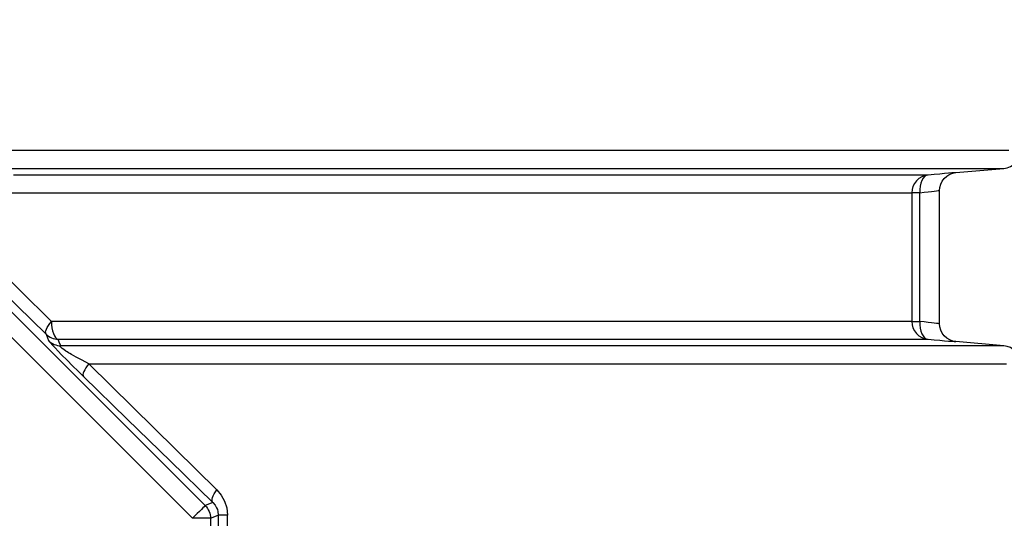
# Model space of a CAD drawing. Header units: millimetres. Extents: x 196 to 1773810, y -221320 to 153872.
# Tile 75 of 256: x 1115627 to 1116176, y -199015 to -198737. Entities that reach past the tile are written whole.
import ezdxf

# ---------------------------------------------------------------- set-up
doc = ezdxf.new("R2010")
doc.units = ezdxf.units.MM
doc.layers.get('Defpoints').update_dxf_attribs({"lineweight": 18})
for name, color, linetype, lineweight in [('00_Основной', 163, 'Continuous', 40), ('ТМ-размеры', 25, 'Continuous', 20), ('электрика', 1, 'Continuous', 140)]:
    doc.layers.add(name, color=color, linetype=linetype, lineweight=lineweight)
doc.styles.add('SFINKS', font='SFINKS.shx', dxfattribs={"width": 0.7, "oblique": 15})
doc.styles.add('Times New Roman', font='times.ttf')
doc.dimstyles.new('кира-50', dxfattribs={"dimtxt": 150, "dimasz": 40, "dimexe": 15, "dimexo": 0, "dimgap": 20, "dimtad": 1, "dimdec": 0, "dimrnd": 5, "dimdsep": 46, "dimtxsty": 'SFINKS', "dimblk1": 'OBLIQUE', "dimblk2": 'OBLIQUE', "dimsah": 1, "dimcen": 2.5, "dimclrd": 252, "dimclre": 252, "dimclrt": 252, "dimadec": 0, "dimazin": 0, "dimtfac": 1, "dimtdec": 0, "dimtofl": 0, "dimtmove": 0, "dimatfit": 3, "dimldrblk": 'OBLIQUE', "dimfxl": 15, "dimtfill": 1, "dimtolj": 1, "dimtzin": 0, "dimlwd": 20, "dimlwe": 20, "dimarcsym": 0})

# ---------------------------------------------------------------- blocks, each defined once
blk = doc.blocks.new('_Oblique')
at = {"color": 0, "linetype": 'ByBlock', "lineweight": -2}
blk.add_line((-0.5, -0.5), (0.5, 0.5), dxfattribs=at)
blk = doc.blocks.new('*D46')
at = {"layer": 'Defpoints', "color": 0, "linetype": 'ByBlock', "lineweight": 50, "transparency": 16777216}
for p in [(1115314.64, -194978.27), (1115314.64, -203390.23), (1116748.98, -203390.23)]:
    blk.add_point(p, dxfattribs=at)
at = {"layer": 'ТМ-размеры', "color": 252, "linetype": 'ByBlock', "lineweight": 20, "transparency": 16777216}
for p, q in [((1115314.64, -194978.27), (1116763.98, -194978.27)), ((1116748.98, -194978.27), (1116748.98, -203390.23)), ((1115314.64, -203390.23), (1116763.98, -203390.23))]:
    blk.add_line(p, q, dxfattribs=at)
at = {"layer": 'ТМ-размеры', "color": 252, "linetype": 'ByBlock', "lineweight": 20, "transparency": 16777216, "xscale": 40, "yscale": 40, "zscale": 40}
for p, rotation in [((1116748.98, -194978.27), 90), ((1116748.98, -203390.23), 270)]:
    blk.add_blockref('_Oblique', p, dxfattribs=dict(at, rotation=rotation))
at = {"layer": 'ТМ-размеры', "color": 252, "linetype": 'ByBlock', "transparency": 16777216, "insert": (1116653.98, -199184.25), "char_height": 150, "attachment_point": 5, "rotation": 90, "style": 'SFINKS', "bg_fill": 3, "box_fill_scale": 1.1, "bg_fill_color": 256, "bg_fill_true_color": 13158600, "bg_fill_transparency": 0}
blk.add_mtext('\\A1;8410', dxfattribs=at)

msp = doc.modelspace()

# ---------------------------------------------------------------- linework, layer by layer
at = {"layer": '00_Основной', "color": 252, "lineweight": 25, "ltscale": 10}
for p, q in [((1115491.08, -198768.27, 0.2), (1115730.63, -199007.8, 0.2)), ((1115723.56, -199014.87, 0.2), (1115484.02, -198775.33, 0.2)), ((1116148.77, -198822.14, 0.2), (1116175.51, -198819.8, 0.2)), ((1116124.13, -198833.42, 0.2), (1116124.13, -198905.09, 0.2)), ((1116128.56, -198905.09, 0.2), (1116128.56, -198833.42, 0.2)), ((1116139.64, -198906.46, 0.2), (1116139.64, -198832.05, 0.2)), ((1116175.51, -198918.7, 0.2), (1116148.77, -198916.36, 0.2)), ((1115734.86, -199006.05, 0.2), (1115730.63, -199007.8, 0.2)), ((1115733.55, -199014.87, 0.2), (1115737.91, -199013.07, 0.2)), ((1115733.55, -199014.87, 0.2), (1115733.55, -199261.35, 0.2)), ((1115737.91, -199013.07, 0.2), (1115737.91, -199019.84, 0.2)), ((1115742.98, -199019.84, 0.2), (1115742.98, -199013.07, 0.2))]:
    msp.add_line(p, q, dxfattribs=at)
at = {"layer": '00_Основной', "color": 252, "lineweight": 25, "ltscale": 10, "elevation": 0.2}
for points in [[(1116178.28, -198809.84), (1116175.23, -198809.84), (1116171.59, -198809.84), (1116167.35, -198809.84), (1116162.53, -198809.84), (1116157.12, -198809.84), (1116151.14, -198809.84), (1116144.58, -198809.84), (1116137.45, -198809.84), (1116129.76, -198809.84), (1116121.51, -198809.84), (1116112.69, -198809.84), (1116103.33, -198809.84), (1116093.42, -198809.84), (1116082.98, -198809.84), (1116072.02, -198809.84), (1116060.53, -198809.84), (1116048.54, -198809.84), (1116036.02, -198809.84), (1116023.02, -198809.84), (1116009.54, -198809.84), (1115995.56, -198809.84), (1115981.13, -198809.84), (1115966.23, -198809.84), (1115950.89, -198809.84), (1115935.11, -198809.84), (1115918.9, -198809.84), (1115902.28, -198809.84), (1115885.24, -198809.84), (1115867.83, -198809.84), (1115850.02, -198809.84), (1115831.86, -198809.84), (1115813.33, -198809.84), (1115794.47, -198809.84), (1115775.26, -198809.84), (1115755.75, -198809.84), (1115735.94, -198809.84), (1115715.83, -198809.84), (1115695.44, -198809.84), (1115674.79, -198809.84), (1115653.91, -198809.84), (1115632.77, -198809.84), (1115611.43, -198809.84)], [(1116175.51, -198819.8), (1116177.33, -198819.48), (1116179.06, -198818.81), (1116180.65, -198817.84), (1116182.02, -198816.6), (1116183.13, -198815.12), (1116183.96, -198813.46), (1116184.47, -198811.69), (1116184.64, -198809.84)], [(1115612.48, -198819.8), (1115633.52, -198819.8), (1115654.34, -198819.8), (1115674.93, -198819.8), (1115695.28, -198819.8), (1115715.36, -198819.8), (1115735.17, -198819.8), (1115754.69, -198819.8), (1115773.91, -198819.8), (1115792.82, -198819.8), (1115811.39, -198819.8), (1115829.62, -198819.8), (1115847.51, -198819.8), (1115865.02, -198819.8), (1115882.17, -198819.8), (1115898.92, -198819.8), (1115915.27, -198819.8), (1115931.2, -198819.8), (1115946.73, -198819.8), (1115961.81, -198819.8), (1115976.44, -198819.8), (1115990.62, -198819.8), (1116004.36, -198819.8), (1116017.61, -198819.8), (1116030.38, -198819.8), (1116042.65, -198819.8), (1116054.42, -198819.8), (1116065.7, -198819.8), (1116076.45, -198819.8), (1116086.7, -198819.8), (1116096.39, -198819.8), (1116105.56, -198819.8), (1116114.2, -198819.8), (1116122.27, -198819.8), (1116129.8, -198819.8), (1116136.76, -198819.8), (1116143.17, -198819.8), (1116149.01, -198819.8), (1116154.27, -198819.8), (1116158.96, -198819.8), (1116163.06, -198819.8), (1116166.59, -198819.8), (1116169.54, -198819.8), (1116171.9, -198819.8), (1116173.66, -198819.8), (1116174.85, -198819.8), (1116175.44, -198819.8), (1116175.51, -198819.8)], [(1116148.77, -198822.14), (1116148.77, -198822.14), (1116148.5, -198822.17), (1116147.72, -198822.23), (1116146.43, -198822.34), (1116144.64, -198822.5), (1116142.4, -198822.68), (1116139.74, -198822.9), (1116136.66, -198823.16), (1116133.25, -198823.46)], [(1116139.64, -198832.1), (1116139.8, -198830.37), (1116140.28, -198828.61), (1116141.11, -198826.9), (1116142.26, -198825.35), (1116143.7, -198824.05), (1116145.34, -198823.08), (1116147.06, -198822.44), (1116148.77, -198822.14)], [(1116133.25, -198823.46), (1116132.47, -198823.46), (1116131.33, -198823.46), (1116129.83, -198823.46), (1116127.98, -198823.46), (1116125.77, -198823.46), (1116123.21, -198823.46), (1116120.29, -198823.46), (1116117.03, -198823.46), (1116113.42, -198823.46), (1116109.46, -198823.46), (1116105.15, -198823.46), (1116100.5, -198823.46), (1116095.5, -198823.46), (1116090.16, -198823.46), (1116084.49, -198823.46), (1116078.48, -198823.46), (1116072.13, -198823.46), (1116065.46, -198823.46), (1116058.46, -198823.46), (1116051.14, -198823.46), (1116043.49, -198823.46), (1116035.53, -198823.46), (1116027.24, -198823.46), (1116018.66, -198823.46), (1116009.76, -198823.46), (1116000.56, -198823.46), (1115991.06, -198823.46), (1115981.27, -198823.46), (1115971.2, -198823.46), (1115960.82, -198823.46), (1115950.17, -198823.46), (1115939.25, -198823.46), (1115928.04, -198823.46), (1115916.57, -198823.46), (1115904.84, -198823.46), (1115892.86, -198823.46), (1115880.62, -198823.46), (1115868.13, -198823.46), (1115855.41, -198823.46), (1115842.44, -198823.46), (1115829.25, -198823.46), (1115815.83, -198823.46), (1115802.2, -198823.46), (1115788.34, -198823.46), (1115774.29, -198823.46), (1115760.04, -198823.46), (1115745.59, -198823.46), (1115730.95, -198823.46), (1115716.14, -198823.46), (1115701.14, -198823.46), (1115685.98, -198823.46), (1115670.66, -198823.46), (1115655.18, -198823.46), (1115639.54, -198823.46), (1115623.78, -198823.46)], [(1116133.25, -198823.46), (1116131.43, -198823.78), (1116129.7, -198824.44), (1116128.12, -198825.42), (1116126.76, -198826.66), (1116125.64, -198828.14), (1116124.81, -198829.79), (1116124.3, -198831.57), (1116124.13, -198833.42)], [(1116133.25, -198823.46), (1116132.23, -198823.72), (1116131.27, -198824.36), (1116130.41, -198825.3), (1116129.69, -198826.55), (1116129.13, -198828.04), (1116128.73, -198829.72), (1116128.55, -198831.53), (1116128.56, -198833.42)], [(1115644.98, -198905.09), (1115627.34, -198887.62), (1115609.22, -198869.64), (1115591.25, -198851.79), (1115572.78, -198833.42)], [(1115620.34, -198833.42), (1115635.93, -198833.42), (1115651.38, -198833.42), (1115666.69, -198833.42), (1115681.85, -198833.42), (1115696.83, -198833.42), (1115711.66, -198833.42), (1115726.31, -198833.42), (1115740.79, -198833.42), (1115755.07, -198833.42), (1115769.17, -198833.42), (1115783.06, -198833.42), (1115796.77, -198833.42), (1115810.24, -198833.42), (1115823.52, -198833.42), (1115836.56, -198833.42), (1115849.37, -198833.42), (1115861.96, -198833.42), (1115874.31, -198833.42), (1115886.42, -198833.42), (1115898.27, -198833.42), (1115909.87, -198833.42), (1115921.21, -198833.42), (1115932.28, -198833.42), (1115943.08, -198833.42), (1115953.63, -198833.42), (1115963.87, -198833.42), (1115973.85, -198833.42), (1115983.53, -198833.42), (1115992.92, -198833.42), (1116002.01, -198833.42), (1116010.82, -198833.42), (1116019.3, -198833.42), (1116027.48, -198833.42), (1116035.37, -198833.42), (1116042.92, -198833.42), (1116050.18, -198833.42), (1116057.09, -198833.42), (1116063.69, -198833.42), (1116069.96, -198833.42), (1116075.91, -198833.42), (1116081.52, -198833.42), (1116086.79, -198833.42), (1116091.73, -198833.42), (1116096.33, -198833.42), (1116100.59, -198833.42), (1116104.52, -198833.42), (1116108.09, -198833.42), (1116111.32, -198833.42), (1116114.2, -198833.42), (1116116.74, -198833.42), (1116118.91, -198833.42), (1116120.74, -198833.42), (1116122.23, -198833.42), (1116123.36, -198833.42), (1116124.13, -198833.42)], [(1116128.56, -198833.42), (1116127.62, -198833.42), (1116126.77, -198833.42), (1116126.02, -198833.42), (1116125.39, -198833.42), (1116124.88, -198833.42), (1116124.5, -198833.42), (1116124.24, -198833.42), (1116124.13, -198833.42)], [(1116128.56, -198833.42), (1116131.1, -198833.11), (1116133.3, -198832.85), (1116135.16, -198832.63), (1116136.69, -198832.46), (1116137.98, -198832.3), (1116138.9, -198832.19), (1116139.46, -198832.12), (1116139.64, -198832.1), (1116139.64, -198832.1)], [(1115568.9, -198840.49), (1115593.55, -198864.72), (1115617.92, -198888.61), (1115641.98, -198912.16)], [(1115641.98, -198912.16), (1115641.77, -198911.71), (1115641.73, -198911.08), (1115641.87, -198910.32), (1115642.2, -198909.44), (1115642.68, -198908.45), (1115643.31, -198907.38), (1115644.07, -198906.24), (1115644.98, -198905.09)], [(1116124.13, -198905.09), (1116123.36, -198905.09), (1116122.21, -198905.09), (1116120.7, -198905.09), (1116118.85, -198905.09), (1116116.64, -198905.09), (1116114.07, -198905.09), (1116111.15, -198905.09), (1116107.88, -198905.09), (1116104.25, -198905.09), (1116100.27, -198905.09), (1116095.95, -198905.09), (1116091.28, -198905.09), (1116086.27, -198905.09), (1116080.92, -198905.09), (1116075.22, -198905.09), (1116069.2, -198905.09), (1116062.83, -198905.09), (1116056.13, -198905.09), (1116049.12, -198905.09), (1116041.76, -198905.09), (1116034.09, -198905.09), (1116026.1, -198905.09), (1116017.79, -198905.09), (1116009.18, -198905.09), (1116000.25, -198905.09), (1115991.04, -198905.09), (1115981.5, -198905.09), (1115971.68, -198905.09), (1115961.57, -198905.09), (1115951.17, -198905.09), (1115940.49, -198905.09), (1115929.52, -198905.09), (1115918.29, -198905.09), (1115906.8, -198905.09), (1115895.04, -198905.09), (1115883.03, -198905.09), (1115870.75, -198905.09), (1115858.24, -198905.09), (1115845.48, -198905.09), (1115832.5, -198905.09), (1115819.28, -198905.09), (1115805.83, -198905.09), (1115792.17, -198905.09), (1115778.3, -198905.09), (1115764.21, -198905.09), (1115749.95, -198905.09), (1115735.47, -198905.09), (1115720.82, -198905.09), (1115705.98, -198905.09), (1115690.98, -198905.09), (1115675.79, -198905.09), (1115660.46, -198905.09), (1115644.98, -198905.09)], [(1115644.98, -198905.09), (1115645.04, -198906.94), (1115645.24, -198908.72), (1115645.58, -198910.37), (1115646.05, -198911.85), (1115646.6, -198913.09), (1115647.25, -198914.06), (1115647.95, -198914.73), (1115648.7, -198915.05)], [(1116124.13, -198905.09), (1116124.3, -198906.94), (1116124.81, -198908.72), (1116125.64, -198910.37), (1116126.76, -198911.85), (1116128.12, -198913.09), (1116129.7, -198914.06), (1116131.43, -198914.73), (1116133.25, -198915.05)], [(1116124.13, -198905.09), (1116124.24, -198905.09), (1116124.5, -198905.09), (1116124.88, -198905.09), (1116125.39, -198905.09), (1116126.02, -198905.09), (1116126.77, -198905.09), (1116127.62, -198905.09), (1116128.56, -198905.09)], [(1116128.56, -198905.09), (1116128.55, -198906.98), (1116128.73, -198908.78), (1116129.13, -198910.48), (1116129.69, -198911.96), (1116130.41, -198913.2), (1116131.27, -198914.15), (1116132.23, -198914.78), (1116133.25, -198915.05)], [(1116139.64, -198906.4), (1116139.46, -198906.39), (1116138.9, -198906.32), (1116137.99, -198906.2), (1116136.69, -198906.06), (1116135.18, -198905.88), (1116133.32, -198905.65), (1116131.1, -198905.4), (1116128.56, -198905.09)], [(1116148.77, -198916.36), (1116147.06, -198916.07), (1116145.34, -198915.43), (1116143.7, -198914.46), (1116142.26, -198913.16), (1116141.11, -198911.61), (1116140.28, -198909.9), (1116139.8, -198908.14), (1116139.64, -198906.4)], [(1115641.98, -198912.16), (1115642.79, -198914.2), (1115643.42, -198915.81)], [(1115641.98, -198912.16), (1115642.68, -198912.78), (1115643.42, -198913.34), (1115644.23, -198913.84), (1115645.06, -198914.25), (1115645.93, -198914.57), (1115646.84, -198914.81), (1115647.76, -198914.98), (1115648.7, -198915.05)], [(1115643.42, -198915.81), (1115643.72, -198916.25), (1115644.42, -198917.1), (1115645.55, -198918.34), (1115647.04, -198919.9), (1115648.76, -198921.71), (1115650.66, -198923.66), (1115653.65, -198926.69), (1115656.73, -198929.77), (1115659.78, -198932.79), (1115662.77, -198935.74)], [(1115643.42, -198915.81), (1115644.11, -198916.43), (1115644.86, -198917), (1115645.66, -198917.48), (1115646.5, -198917.9), (1115647.39, -198918.22), (1115648.29, -198918.46), (1115649.21, -198918.64), (1115650.14, -198918.7)], [(1115650.14, -198918.7), (1115649.34, -198916.66), (1115648.7, -198915.05)], [(1115648.7, -198915.05), (1115664.36, -198915.05), (1115679.87, -198915.05), (1115695.21, -198915.05), (1115710.39, -198915.05), (1115725.39, -198915.05), (1115740.21, -198915.05), (1115754.84, -198915.05), (1115769.28, -198915.05), (1115783.52, -198915.05), (1115797.54, -198915.05), (1115811.36, -198915.05), (1115824.96, -198915.05), (1115838.32, -198915.05), (1115851.46, -198915.05), (1115864.36, -198915.05), (1115877.02, -198915.05), (1115889.42, -198915.05), (1115901.58, -198915.05), (1115913.47, -198915.05), (1115925.09, -198915.05), (1115936.45, -198915.05), (1115947.54, -198915.05), (1115958.34, -198915.05), (1115968.85, -198915.05), (1115979.08, -198915.05), (1115989.02, -198915.05), (1115998.66, -198915.05), (1116007.98, -198915.05), (1116017, -198915.05), (1116025.72, -198915.05), (1116034.12, -198915.05), (1116042.2, -198915.05), (1116049.95, -198915.05), (1116057.38, -198915.05), (1116064.48, -198915.05), (1116071.26, -198915.05), (1116077.69, -198915.05), (1116083.8, -198915.05), (1116089.56, -198915.05), (1116094.96, -198915.05), (1116100.04, -198915.05), (1116104.76, -198915.05), (1116109.13, -198915.05), (1116113.15, -198915.05), (1116116.82, -198915.05), (1116120.12, -198915.05), (1116123.09, -198915.05), (1116125.68, -198915.05), (1116127.91, -198915.05), (1116129.79, -198915.05), (1116131.31, -198915.05), (1116132.46, -198915.05), (1116133.25, -198915.05)], [(1116133.25, -198915.05), (1116136.66, -198915.35), (1116139.74, -198915.6), (1116142.4, -198915.83), (1116144.65, -198916.02), (1116146.43, -198916.16), (1116147.71, -198916.28), (1116148.5, -198916.35), (1116148.77, -198916.36)], [(1115665.8, -198928.67), (1115662.04, -198926.75), (1115658.79, -198925.03), (1115656.09, -198923.52), (1115655.23, -198923.01), (1115654.43, -198922.52), (1115653.68, -198922.05), (1115653, -198921.61), (1115651.85, -198920.82), (1115650.96, -198920.14), (1115650.34, -198919.6), (1115649.98, -198919.17), (1115649.93, -198918.88), (1115650.14, -198918.7)], [(1116175.51, -198918.7), (1116175.4, -198918.7), (1116174.73, -198918.7), (1116173.48, -198918.7), (1116171.63, -198918.7), (1116169.2, -198918.7), (1116166.18, -198918.7), (1116162.57, -198918.7), (1116158.38, -198918.7), (1116153.6, -198918.7), (1116148.25, -198918.7), (1116142.32, -198918.7), (1116135.83, -198918.7), (1116128.77, -198918.7), (1116121.15, -198918.7), (1116112.98, -198918.7), (1116104.26, -198918.7), (1116094.99, -198918.7), (1116085.18, -198918.7), (1116074.86, -198918.7), (1116063.99, -198918.7), (1116052.62, -198918.7), (1116040.75, -198918.7), (1116028.36, -198918.7), (1116015.49, -198918.7), (1116002.14, -198918.7), (1115988.31, -198918.7), (1115974.02, -198918.7), (1115959.28, -198918.7), (1115944.09, -198918.7), (1115928.47, -198918.7), (1115912.42, -198918.7), (1115895.97, -198918.7), (1115879.12, -198918.7), (1115861.88, -198918.7), (1115844.26, -198918.7), (1115826.27, -198918.7), (1115807.94, -198918.7), (1115789.26, -198918.7), (1115770.27, -198918.7), (1115750.95, -198918.7), (1115731.34, -198918.7), (1115711.44, -198918.7), (1115691.26, -198918.7), (1115670.82, -198918.7), (1115650.14, -198918.7)], [(1116184.64, -198928.67), (1116184.47, -198926.82), (1116183.96, -198925.04), (1116183.13, -198923.39), (1116182.02, -198921.91), (1116180.65, -198920.67), (1116179.06, -198919.69), (1116177.33, -198919.03), (1116175.51, -198918.7)], [(1115665.8, -198928.67), (1115664.9, -198929.82), (1115664.12, -198930.96), (1115663.49, -198932.03), (1115663, -198933.02), (1115662.68, -198933.9), (1115662.53, -198934.66), (1115662.56, -198935.29), (1115662.77, -198935.74)], [(1115737.08, -198998.98), (1115714.1, -198976.38), (1115690.36, -198952.94), (1115665.8, -198928.67)], [(1115665.8, -198928.67), (1115686.54, -198928.67), (1115707.04, -198928.67), (1115727.24, -198928.67), (1115747.18, -198928.67), (1115766.81, -198928.67), (1115786.14, -198928.67), (1115805.14, -198928.67), (1115823.8, -198928.67), (1115842.12, -198928.67), (1115860.07, -198928.67), (1115877.65, -198928.67), (1115894.84, -198928.67), (1115911.63, -198928.67), (1115928.02, -198928.67), (1115943.98, -198928.67), (1115959.5, -198928.67), (1115974.58, -198928.67), (1115989.22, -198928.67), (1116003.38, -198928.67), (1116017.08, -198928.67), (1116030.29, -198928.67), (1116043.02, -198928.67), (1116055.23, -198928.67), (1116066.94, -198928.67), (1116078.14, -198928.67), (1116088.81, -198928.67), (1116098.94, -198928.67), (1116108.54, -198928.67), (1116117.6, -198928.67), (1116126.11, -198928.67), (1116134.05, -198928.67), (1116141.43, -198928.67), (1116148.23, -198928.67), (1116154.48, -198928.67), (1116160.14, -198928.67), (1116165.22, -198928.67), (1116169.72, -198928.67), (1116173.63, -198928.67), (1116176.95, -198928.67)], [(1115662.77, -198935.74), (1115687.17, -198959.57), (1115711.2, -198983.02), (1115734.86, -199006.05)], [(1115734.86, -199006.05), (1115734.58, -199005.56), (1115734.47, -199004.91), (1115734.52, -199004.14), (1115734.74, -199003.24), (1115735.1, -199002.27), (1115735.62, -199001.21), (1115736.29, -199000.11), (1115737.08, -198998.98)], [(1115737.08, -198998.98), (1115739.55, -199001.93), (1115741.38, -199005.3), (1115742.58, -199009.1), (1115742.98, -199013.07)], [(1115730.63, -199007.8), (1115730.44, -199007.99), (1115730.01, -199008.41), (1115729.34, -199009.09), (1115728.47, -199009.96), (1115727.41, -199011.02), (1115726.2, -199012.22), (1115724.9, -199013.53), (1115723.56, -199014.87)], [(1115730.63, -199007.8), (1115731.28, -199008.54), (1115731.87, -199009.33), (1115732.36, -199010.16), (1115732.79, -199011.05), (1115733.11, -199011.98), (1115733.35, -199012.92), (1115733.51, -199013.9), (1115733.55, -199014.87)], [(1115734.86, -199006.05), (1115736.09, -199007.46), (1115736.99, -199008.99), (1115737.39, -199009.98), (1115737.68, -199010.99), (1115737.91, -199013.07)], [(1115733.55, -199014.87), (1115733.3, -199014.87), (1115732.69, -199014.87), (1115731.74, -199014.87), (1115730.5, -199014.87), (1115729, -199014.87), (1115727.3, -199014.87), (1115725.46, -199014.87), (1115723.56, -199014.87)], [(1115742.98, -199013.07), (1115741.9, -199013.07), (1115740.94, -199013.07), (1115740.08, -199013.07), (1115739.35, -199013.07), (1115738.76, -199013.07), (1115738.32, -199013.07), (1115738.04, -199013.07), (1115737.91, -199013.07)]]:
    msp.add_lwpolyline(points, dxfattribs=at)

# ---------------------------------------------------------------- texts
at = {"layer": 'электрика', "color": 0, "lineweight": 25, "char_height": 250, "width": 1668.47, "attachment_point": 1, "style": 'Times New Roman'}
for s, insert in [('\\pi-99.61502;{\\LВА47-29-3Р}\\P\\pi525.92572;32А', (999053.72, -198767.36)), ('\\pi-99.61502;{\\LВА47-29-3Р}\\P\\pi525.92572;32А', (1003187.88, -198767.36)), ('\\pi-99.61502;{\\LВА88-33-3Р}\\P\\pi447.78945;125А', (1012479.68, -198793.24))]:
    msp.add_mtext(s, dxfattribs=dict(at, insert=insert))
at = {"layer": 'электрика', "color": 0, "lineweight": 18, "insert": (1055739.19, -198876.59), "char_height": 250, "width": 1668.47, "attachment_point": 1, "style": 'Times New Roman'}
msp.add_mtext('\\pi-99.61502;{\\LВА47-29-3Р}\\P\\pi540.07496;16А', dxfattribs=at)

# ---------------------------------------------------------------- next in the draw order: dimensions: what is measured, and where the dimension line sits
at = {"layer": 'ТМ-размеры', "color": 3, "linetype": 'ByBlock'}
dim = msp.add_linear_dim(base=(1116748.98, -203390.23, 0.2), p1=(1115314.64, -194978.27, 0.2), p2=(1115314.64, -203390.23, 0.2), angle=90, dimstyle='кира-50', dxfattribs=at)
dim.commit()
dim.dimension.update_dxf_attribs({"geometry": '*D46', "text_midpoint": (1116653.98, -199184.25, 0.2)})

# ---------------------------------------------------------------- next in the draw order: texts
at = {"layer": 'электрика', "color": 0, "lineweight": 18, "attachment_point": 1, "style": 'Times New Roman'}
for s, insert, char_height, width in [('\\pi-51.49887;{\\LВА47-29-3Р}\\P\\pi569.44561;40А', (1023245.58, -198876.59), 250, 1764.7023), ('\\pi49.56334;{\\LВА47-29-1Р}\\P\\pi817.19131;16А', (1048383.17, -198876.59), 300, 2340.3668)]:
    msp.add_mtext(s, dxfattribs=dict(at, insert=insert, char_height=char_height, width=width))

doc.saveas('drawing.dxf')
